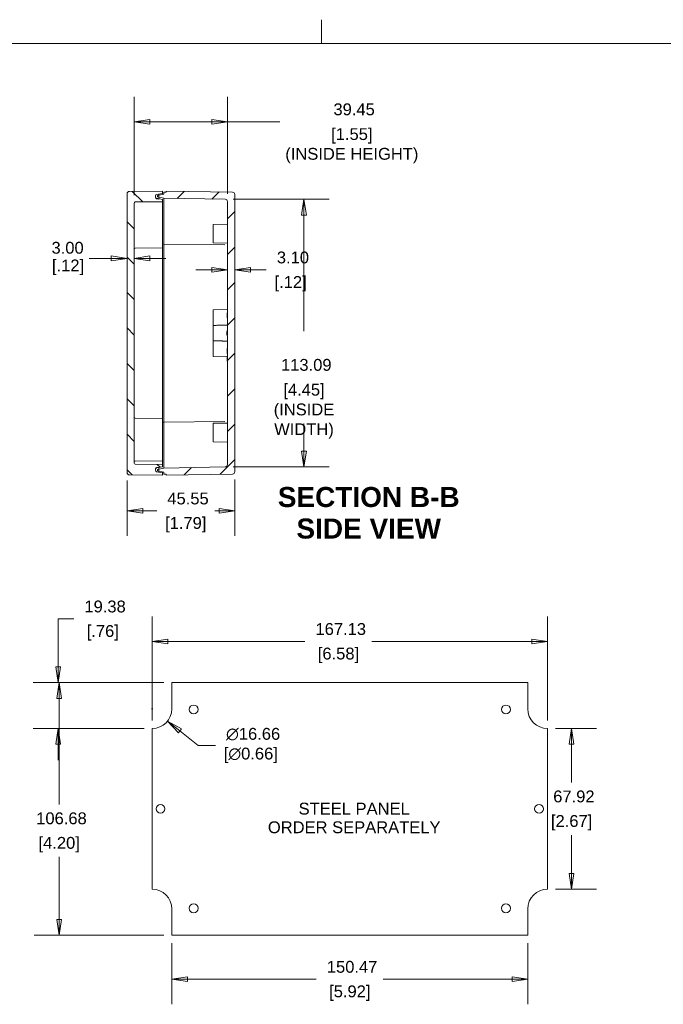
# Model space of a CAD drawing. Header units: millimetres. Extents: x 15 to 916, y 15 to 705.
# Tile 10 of 17: x 338 to 610, y 289 to 705. Entities that reach past the tile are written whole.
import ezdxf

# ---------------------------------------------------------------- set-up
doc = ezdxf.new("R2010")
doc.units = ezdxf.units.MM
doc.header["$LTSCALE"] = 3.333333
doc.layers.get('0').update_dxf_attribs({"lineweight": 25})
for name, color, linetype, lineweight in [('Dimension (ANSI)', 7, 'Continuous', 9), ('Hatch (ANSI)', 7, 'Continuous', 9), ('Sketch Geometry (ANSI)', 7, 'Continuous', 9), ('Symbol (ANSI)', 7, 'Continuous', 9), ('Visible (ANSI)', 7, 'Continuous', 9)]:
    doc.layers.add(name, color=color, linetype=linetype, lineweight=lineweight)
doc.styles.add('Label Text (ANSI)', font='arialbd.ttf')
doc.styles.add('Note Text (ANSI)', font='arial.ttf')
doc.dimstyles.new('Default - mm (ANSI)', dxfattribs={"dimscale": 3.333333, "dimtxt": 1.5, "dimasz": 2, "dimexe": 3.175, "dimexo": 1, "dimgap": 0.8, "dimtad": 0, "dimtih": 1, "dimtoh": 1, "dimrnd": 1e-08, "dimzin": 4, "dimdsep": 46, "dimtxsty": 'Note Text (ANSI)', "dimblk": 'Filled-1', "dimcen": 0.09, "dimdle": 10, "dimclrd": 256, "dimclre": 256, "dimclrt": 256, "dimadec": 1, "dimazin": 0, "dimtfac": 2.032, "dimtofl": 0, "dimtmove": 0, "dimatfit": 3, "dimfxl": 1, "dimtolj": 1, "dimtzin": 0, "dimlwd": -1, "dimlwe": -1, "dimarcsym": 0})

# ---------------------------------------------------------------- blocks, each defined once
blk = doc.blocks.new('Filled-1')
at = {"color": 0}
for p, q in [((0, 0), (-1, 0.15)), ((-1, 0.15), (-1, -0.15)), ((-1, 0), (0, 0)), ((-1, -0.15), (0, 0))]:
    blk.add_line(p, q, dxfattribs=at)
at = {"color": 0, "flags": 128}
blk.add_lwpolyline([(-1, -0.15), (0, 0), (-1, 0.15), (-1, -0.15)], dxfattribs=at)
at = {"color": 0}
blk.add_solid([(-1, -0.15), (0, 0), (-1, 0.15), (-1, -0.15)], dxfattribs=at)
blk = doc.blocks.new('*D8')
at = {"layer": 'Defpoints', "color": 0, "transparency": 16777216}
for p in [(561.2, 442), (394.06, 405.23), (561.2, 405.23)]:
    blk.add_point(p, dxfattribs=at)
at = {"layer": 'Dimension (ANSI)', "transparency": 16777216}
for p, q in [((394.06, 408.56), (394.06, 452.58)), ((561.2, 408.56), (561.2, 452.58)), ((400.73, 442), (458.68, 442)), ((554.53, 442), (487, 442))]:
    blk.add_line(p, q, dxfattribs=at)
at = {"layer": 'Dimension (ANSI)', "transparency": 16777216, "xscale": 6.666666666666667, "yscale": 6.666666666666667, "zscale": 6.666666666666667, "rotation": 180}
blk.add_blockref('Filled-1', (394.06, 442), dxfattribs=at)
at = {"layer": 'Dimension (ANSI)', "transparency": 16777216, "xscale": 6.666666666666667, "yscale": 6.666666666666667, "zscale": 6.666666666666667}
blk.add_blockref('Filled-1', (561.2, 442), dxfattribs=at)
at = {"layer": 'Dimension (ANSI)', "transparency": 16777216, "char_height": 5, "attachment_point": 5, "style": 'Note Text (ANSI)'}
for s, insert in [('\\A1; 167.13', (472.84, 447.22)), ('\\A1;[6.58]', (472.84, 436.13))]:
    blk.add_mtext(s, dxfattribs=dict(at, insert=insert))
blk = doc.blocks.new('*D9')
at = {"layer": 'Defpoints', "color": 0, "transparency": 16777216}
for p in [(354.33, 424.61), (402.4, 424.61), (394.06, 405.23)]:
    blk.add_point(p, dxfattribs=at)
at = {"layer": 'Dimension (ANSI)', "transparency": 16777216}
for p, q in [((354.33, 431.28), (354.33, 451.52)), ((354.33, 451.52), (361, 451.52)), ((399.06, 424.61), (343.75, 424.61)), ((390.73, 405.23), (343.75, 405.23)), ((354.33, 398.56), (354.33, 391.89))]:
    blk.add_line(p, q, dxfattribs=at)
at = {"layer": 'Dimension (ANSI)', "transparency": 16777216, "xscale": 6.666666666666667, "yscale": 6.666666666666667, "zscale": 6.666666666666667}
for p, rotation in [((354.33, 424.61), 270), ((354.33, 405.23), 90)]:
    blk.add_blockref('Filled-1', p, dxfattribs=dict(at, rotation=rotation))
at = {"layer": 'Dimension (ANSI)', "transparency": 16777216, "char_height": 5, "attachment_point": 5, "style": 'Note Text (ANSI)'}
for s, insert in [('\\A1; 19.38', (373.22, 456.74)), ('\\A1;[.76]', (373.22, 445.65))]:
    blk.add_mtext(s, dxfattribs=dict(at, insert=insert))
blk = doc.blocks.new('*D10')
at = {"layer": 'Defpoints', "color": 0, "transparency": 16777216}
for p in [(402.4, 424.61), (354.79, 317.93), (402.4, 317.93)]:
    blk.add_point(p, dxfattribs=at)
at = {"layer": 'Dimension (ANSI)', "transparency": 16777216}
for p, q in [((399.06, 424.61), (344.21, 424.61)), ((354.79, 417.94), (354.79, 373.12)), ((354.79, 324.6), (354.79, 350.94)), ((399.06, 317.93), (344.21, 317.93))]:
    blk.add_line(p, q, dxfattribs=at)
at = {"layer": 'Dimension (ANSI)', "transparency": 16777216, "xscale": 6.666666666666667, "yscale": 6.666666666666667, "zscale": 6.666666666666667}
for p, rotation in [((354.79, 424.61), 90), ((354.79, 317.93), 270)]:
    blk.add_blockref('Filled-1', p, dxfattribs=dict(at, rotation=rotation))
at = {"layer": 'Dimension (ANSI)', "transparency": 16777216, "char_height": 5, "attachment_point": 5, "style": 'Note Text (ANSI)'}
for s, insert in [('\\A1; 106.68', (354.79, 367.25)), ('\\A1;[4.20]', (354.79, 356.16))]:
    blk.add_mtext(s, dxfattribs=dict(at, insert=insert))
blk = doc.blocks.new('*D11')
at = {"layer": 'Defpoints', "color": 0, "transparency": 16777216}
for p in [(402.4, 317.93), (552.87, 317.93), (552.87, 299.29)]:
    blk.add_point(p, dxfattribs=at)
at = {"layer": 'Dimension (ANSI)', "transparency": 16777216}
for p, q in [((402.4, 314.6), (402.4, 288.7)), ((552.87, 314.6), (552.87, 288.7)), ((409.06, 299.29), (463.47, 299.29)), ((546.2, 299.29), (491.79, 299.29))]:
    blk.add_line(p, q, dxfattribs=at)
at = {"layer": 'Dimension (ANSI)', "transparency": 16777216, "xscale": 6.666666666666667, "yscale": 6.666666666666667, "zscale": 6.666666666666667, "rotation": 180}
blk.add_blockref('Filled-1', (402.4, 299.29), dxfattribs=at)
at = {"layer": 'Dimension (ANSI)', "transparency": 16777216, "xscale": 6.666666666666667, "yscale": 6.666666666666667, "zscale": 6.666666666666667}
blk.add_blockref('Filled-1', (552.87, 299.29), dxfattribs=at)
at = {"layer": 'Dimension (ANSI)', "transparency": 16777216, "char_height": 5, "attachment_point": 5, "style": 'Note Text (ANSI)'}
for s, insert in [('\\A1; 150.47', (477.63, 304.51)), ('\\A1;[5.92]', (477.63, 293.42))]:
    blk.add_mtext(s, dxfattribs=dict(at, insert=insert))
blk = doc.blocks.new('*D12')
at = {"layer": 'Defpoints', "color": 0, "transparency": 16777216}
for p in [(561.2, 405.23), (561.2, 337.31), (571.39, 337.31)]:
    blk.add_point(p, dxfattribs=at)
at = {"layer": 'Dimension (ANSI)', "transparency": 16777216}
for p, q in [((564.53, 405.23), (581.98, 405.23)), ((571.39, 398.56), (571.39, 382.36)), ((571.39, 343.98), (571.39, 360.18)), ((564.53, 337.31), (581.98, 337.31))]:
    blk.add_line(p, q, dxfattribs=at)
at = {"layer": 'Dimension (ANSI)', "transparency": 16777216, "xscale": 6.666666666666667, "yscale": 6.666666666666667, "zscale": 6.666666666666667}
for p, rotation in [((571.39, 405.23), 90), ((571.39, 337.31), 270)]:
    blk.add_blockref('Filled-1', p, dxfattribs=dict(at, rotation=rotation))
at = {"layer": 'Dimension (ANSI)', "transparency": 16777216, "char_height": 5, "attachment_point": 5, "style": 'Note Text (ANSI)'}
for s, insert in [('\\A1; 67.92', (571.39, 376.49)), ('\\A1;[2.67]', (571.39, 365.4))]:
    blk.add_mtext(s, dxfattribs=dict(at, insert=insert))
blk = doc.blocks.new('*D13')
at = {"layer": 'Defpoints', "color": 0, "transparency": 16777216}
for p in [(387.54, 418.74), (400.59, 408.38)]:
    blk.add_point(p, dxfattribs=at)
at = {"layer": 'Dimension (ANSI)', "transparency": 16777216}
for p, q in [((393.76, 413.56), (394.36, 413.56)), ((394.06, 413.26), (394.06, 413.86)), ((413.58, 398.05), (405.81, 404.23)), ((420.86, 398.05), (413.58, 398.05))]:
    blk.add_line(p, q, dxfattribs=at)
at = {"layer": 'Dimension (ANSI)', "transparency": 16777216, "xscale": 6.666666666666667, "yscale": 6.666666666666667, "zscale": 6.666666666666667, "rotation": 141.5327531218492}
blk.add_blockref('Filled-1', (400.59, 408.38), dxfattribs=at)
at = {"layer": 'Dimension (ANSI)', "transparency": 16777216, "insert": (435.79, 398.05), "char_height": 5, "attachment_point": 5, "style": 'Note Text (ANSI)'}
blk.add_mtext('\\A1; ∅16.66\\P[∅0.66]', dxfattribs=at)
blk = doc.blocks.new('*D18')
at = {"layer": 'Defpoints', "color": 0, "transparency": 16777216}
for p in [(425.92, 661.54), (386.47, 627.15), (425.92, 627.8)]:
    blk.add_point(p, dxfattribs=at)
at = {"layer": 'Dimension (ANSI)', "transparency": 16777216}
for p, q in [((386.47, 630.48), (386.47, 672.12)), ((425.92, 631.13), (425.92, 672.12)), ((393.14, 661.54), (419.25, 661.54)), ((425.92, 661.54), (448.03, 661.54))]:
    blk.add_line(p, q, dxfattribs=at)
at = {"layer": 'Dimension (ANSI)', "transparency": 16777216, "xscale": 6.666666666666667, "yscale": 6.666666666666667, "zscale": 6.666666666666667, "rotation": 180}
blk.add_blockref('Filled-1', (386.47, 661.54), dxfattribs=at)
at = {"layer": 'Dimension (ANSI)', "transparency": 16777216, "xscale": 6.666666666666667, "yscale": 6.666666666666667, "zscale": 6.666666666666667}
blk.add_blockref('Filled-1', (425.92, 661.54), dxfattribs=at)
at = {"layer": 'Dimension (ANSI)', "transparency": 16777216, "char_height": 5, "attachment_point": 5, "style": 'Note Text (ANSI)'}
for s, insert in [('\\A1; 39.45', (478.49, 666.76)), ('\\A1;[1.55]{\\P(INSIDE HEIGHT) }', (478.49, 651.42))]:
    blk.add_mtext(s, dxfattribs=dict(at, insert=insert))
blk = doc.blocks.new('*D34')
at = {"layer": 'Defpoints', "color": 0, "transparency": 16777216}
for p in [(383.47, 513.37), (429.02, 513.71), (429.02, 497.16)]:
    blk.add_point(p, dxfattribs=at)
at = {"layer": 'Dimension (ANSI)', "transparency": 16777216}
for p, q in [((383.47, 510.04), (383.47, 486.58)), ((429.02, 510.37), (429.02, 486.58)), ((390.14, 497.16), (396.05, 497.16)), ((422.35, 497.16), (420.52, 497.16))]:
    blk.add_line(p, q, dxfattribs=at)
at = {"layer": 'Dimension (ANSI)', "transparency": 16777216, "xscale": 6.666666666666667, "yscale": 6.666666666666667, "zscale": 6.666666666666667, "rotation": 180}
blk.add_blockref('Filled-1', (383.47, 497.16), dxfattribs=at)
at = {"layer": 'Dimension (ANSI)', "transparency": 16777216, "xscale": 6.666666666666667, "yscale": 6.666666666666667, "zscale": 6.666666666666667}
blk.add_blockref('Filled-1', (429.02, 497.16), dxfattribs=at)
at = {"layer": 'Dimension (ANSI)', "transparency": 16777216, "char_height": 5, "attachment_point": 5, "style": 'Note Text (ANSI)'}
for s, insert in [('\\A1; 45.55', (408.28, 502.37)), ('\\A1;[1.79]', (408.28, 491.29))]:
    blk.add_mtext(s, dxfattribs=dict(at, insert=insert))
blk = doc.blocks.new('*D37')
at = {"layer": 'Defpoints', "color": 0, "transparency": 16777216}
for p in [(424.94, 628.8), (424.94, 515.7), (458.27, 515.7)]:
    blk.add_point(p, dxfattribs=at)
at = {"layer": 'Dimension (ANSI)', "transparency": 16777216}
for p, q in [((428.27, 628.8), (468.85, 628.8)), ((458.27, 622.13), (458.27, 573.13)), ((458.27, 522.37), (458.27, 534.04)), ((428.27, 515.7), (468.85, 515.7))]:
    blk.add_line(p, q, dxfattribs=at)
at = {"layer": 'Dimension (ANSI)', "transparency": 16777216, "xscale": 6.666666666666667, "yscale": 6.666666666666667, "zscale": 6.666666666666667}
for p, rotation in [((458.27, 628.8), 90), ((458.27, 515.7), 270)]:
    blk.add_blockref('Filled-1', p, dxfattribs=dict(at, rotation=rotation))
at = {"layer": 'Dimension (ANSI)', "transparency": 16777216, "char_height": 5, "attachment_point": 5, "style": 'Note Text (ANSI)'}
for s, insert in [('\\A1; 113.09', (458.27, 558.81)), ('\\A1;[4.45]{\\P(INSIDE\\PWIDTH)}', (458.27, 539.26))]:
    blk.add_mtext(s, dxfattribs=dict(at, insert=insert))
blk = doc.blocks.new('*D41')
at = {"layer": 'Defpoints', "color": 0, "transparency": 16777216}
for p in [(429.02, 630.79), (429.02, 598.97), (425.92, 573.25)]:
    blk.add_point(p, dxfattribs=at)
at = {"layer": 'Dimension (ANSI)', "transparency": 16777216}
for p, q in [((419.25, 598.97), (412.59, 598.97)), ((435.69, 598.97), (442.35, 598.97))]:
    blk.add_line(p, q, dxfattribs=at)
at = {"layer": 'Dimension (ANSI)', "transparency": 16777216, "xscale": 6.666666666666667, "yscale": 6.666666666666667, "zscale": 6.666666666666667}
blk.add_blockref('Filled-1', (425.92, 598.97), dxfattribs=at)
at = {"layer": 'Dimension (ANSI)', "transparency": 16777216, "xscale": 6.666666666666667, "yscale": 6.666666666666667, "zscale": 6.666666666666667, "rotation": 180}
blk.add_blockref('Filled-1', (429.02, 598.97), dxfattribs=at)
at = {"layer": 'Dimension (ANSI)', "transparency": 16777216, "char_height": 5, "attachment_point": 5, "style": 'Note Text (ANSI)'}
for s, insert in [('\\A1; 3.10', (452.62, 604.19)), ('\\A1;[.12]', (452.62, 593.1))]:
    blk.add_mtext(s, dxfattribs=dict(at, insert=insert))
blk = doc.blocks.new('Borders Hammond border')
at = {"layer": 'Sketch Geometry (ANSI)'}
for p, q in [((139.7, 208.4), (139.7, 211.4)), ((271.9, 208.4), (7.5, 208.4))]:
    blk.add_line(p, q, dxfattribs=at)

msp = doc.modelspace()

# ---------------------------------------------------------------- hatches: boundary and pattern name
at = {"layer": 'Hatch (ANSI)'}
h = msp.add_hatch(dxfattribs=at)
h.set_pattern_fill('ANSI31', color=256, scale=84.666667, style=0)
h.set_pattern_definition([(45, (0, 0), (-7.48355, 7.48355), [])])
edge = h.paths.add_edge_path()
edge.add_line((398.9691, 515.251), (396.9691, 514.8259))
edge.add_line((396.9691, 514.8259), (396.3691, 514.6984))
edge.add_line((396.3691, 514.6984), (396.3691, 514.1037))
edge.add_line((396.3691, 514.1037), (396.9691, 513.9761))
edge.add_line((396.9691, 513.9761), (398.9691, 513.551))
edge.add_line((398.9691, 513.551), (398.9691, 512.701))
edge.add_line((398.9691, 512.701), (399.9691, 512.6835))
edge.add_line((399.9691, 512.6835), (399.9691, 512.2185))
edge.add_line((399.9691, 512.2185), (428.0365, 512.7084))
edge.add_ellipse((428.0191, 513.7082), major_axis=(0.9998, 0.0175), ratio=1, start_angle=270, end_angle=359)
edge.add_line((429.0191, 513.7082), (429.0191, 630.7938))
edge.add_ellipse((428.0191, 630.7938), major_axis=(0, 1), ratio=1, start_angle=270, end_angle=359)
edge.add_line((428.0365, 631.7936), (399.9691, 632.2835))
edge.add_line((399.9691, 632.2835), (399.9691, 631.8185))
edge.add_line((399.9691, 631.8185), (398.9691, 631.801))
edge.add_line((398.9691, 631.801), (398.9691, 630.951))
edge.add_line((398.9691, 630.951), (396.9691, 630.5259))
edge.add_line((396.9691, 630.5259), (396.3691, 630.3984))
edge.add_line((396.3691, 630.3984), (396.3691, 629.8037))
edge.add_line((396.3691, 629.8037), (396.9691, 629.6761))
edge.add_line((396.9691, 629.6761), (398.9691, 629.251))
edge.add_line((398.9691, 629.251), (424.9365, 628.7977))
edge.add_ellipse((424.9191, 627.7979), major_axis=(0.9998, -0.0175), ratio=1, start_angle=1, end_angle=90, ccw=False)
edge.add_line((425.9191, 627.7979), (425.9191, 573.251))
edge.add_line((425.9191, 573.251), (425.7691, 573.251))
edge.add_line((425.7691, 573.251), (425.7691, 573.0234))
edge.add_line((425.7691, 573.0234), (425.9191, 573.0234))
edge.add_line((425.9191, 573.0234), (425.9191, 572.285))
edge.add_line((425.9191, 572.285), (425.7691, 572.285))
edge.add_line((425.7691, 572.285), (425.7691, 572.063))
edge.add_line((425.7691, 572.063), (425.9191, 572.063))
edge.add_line((425.9191, 572.063), (425.9191, 571.478))
edge.add_line((425.9191, 571.478), (425.7691, 571.478))
edge.add_line((425.7691, 571.478), (425.7691, 571.251))
edge.add_line((425.7691, 571.251), (425.9191, 571.251))
edge.add_line((425.9191, 571.251), (425.9191, 516.7041))
edge.add_ellipse((424.9191, 516.7041), major_axis=(0, -1), ratio=1, start_angle=1, end_angle=90, ccw=False)
edge.add_line((424.9365, 515.7043), (398.9691, 515.251))
h = msp.add_hatch(dxfattribs=at)
h.set_pattern_fill('ANSI31', color=256, scale=84.666667, angle=90.00021, style=0)
h.set_pattern_definition([(135.0002, (0, 0), (-7.48352, -7.48357), [])])
edge = h.paths.add_edge_path()
edge.add_ellipse((395.9691, 514.1995), major_axis=(-0.4924, 0.0868), ratio=1, start_angle=10, end_angle=90)
edge.add_line((395.8822, 513.7071), (396.9691, 513.5155))
edge.add_line((396.9691, 513.5155), (398.4691, 513.251))
edge.add_line((398.4691, 513.251), (398.4691, 512.251))
edge.add_line((398.4691, 512.251), (384.4603, 512.3733))
edge.add_ellipse((384.4691, 513.3732), major_axis=(0, -1), ratio=1, start_angle=270, end_angle=359.5, ccw=False)
edge.add_line((383.4691, 513.3732), (383.4691, 631.1288))
edge.add_ellipse((384.4691, 631.1288), major_axis=(-1, -0.0087), ratio=1, start_angle=270, end_angle=359.5, ccw=False)
edge.add_line((384.4603, 632.1288), (398.4691, 632.251))
edge.add_line((398.4691, 632.251), (398.4691, 631.251))
edge.add_line((398.4691, 631.251), (396.9691, 630.9865))
edge.add_line((396.9691, 630.9865), (395.8822, 630.7949))
edge.add_ellipse((395.9691, 630.3025), major_axis=(0, 0.5), ratio=1, start_angle=10, end_angle=90)
edge.add_line((395.4691, 630.3025), (395.4691, 629.6995))
edge.add_ellipse((395.9691, 629.6995), major_axis=(-0.4924, 0.0868), ratio=1, start_angle=10, end_angle=90)
edge.add_line((395.8822, 629.2071), (396.9691, 629.0155))
edge.add_line((396.9691, 629.0155), (398.4691, 628.751))
edge.add_line((398.4691, 628.751), (398.4691, 627.751))
edge.add_line((398.4691, 627.751), (386.9647, 627.6506))
edge.add_ellipse((386.9691, 627.1506), major_axis=(0, 0.5), ratio=1, start_angle=0.5, end_angle=90)
edge.add_line((386.4691, 627.1506), (386.4691, 517.3514))
edge.add_ellipse((386.9691, 517.3514), major_axis=(-0.5, 0.0044), ratio=1, start_angle=0.5, end_angle=90)
edge.add_line((386.9647, 516.8514), (398.4691, 516.751))
edge.add_line((398.4691, 516.751), (398.4691, 515.751))
edge.add_line((398.4691, 515.751), (396.9691, 515.4865))
edge.add_line((396.9691, 515.4865), (395.8822, 515.2949))
edge.add_ellipse((395.9691, 514.8025), major_axis=(0, 0.5), ratio=1, start_angle=10, end_angle=90)
edge.add_line((395.4691, 514.8025), (395.4691, 514.1995))
h = msp.add_hatch(dxfattribs=at)
h.set_pattern_fill('ANSI31', color=256, scale=84.666667, angle=14.999978, style=0)
h.set_pattern_definition([(60, (0, 0), (-9.16543, 5.29167), [])])
edge = h.paths.add_edge_path()
edge.add_ellipse((395.9691, 629.5217), major_axis=(0, -0.5), ratio=1, start_angle=270, end_angle=350)
edge.add_line((395.8822, 629.0293), (396.9691, 628.8377))
edge.add_line((396.9691, 628.8377), (396.9691, 629.0155))
edge.add_line((396.9691, 629.0155), (396.9691, 629.6761))
edge.add_line((396.9691, 629.6761), (396.9691, 630.5259))
edge.add_line((396.9691, 630.5259), (396.9691, 630.9865))
edge.add_line((396.9691, 630.9865), (395.8822, 630.7949))
edge.add_ellipse((395.9691, 630.3025), major_axis=(-0.4924, -0.0868), ratio=1, start_angle=270, end_angle=350)
edge.add_line((395.4691, 630.3025), (395.4691, 629.6995))
edge.add_line((395.4691, 629.6995), (395.4691, 629.5217))
edge = h.paths.add_edge_path()
edge.add_ellipse((395.9691, 514.9803), major_axis=(-0.4924, -0.0868), ratio=1, start_angle=270, end_angle=350)
edge.add_line((395.4691, 514.9803), (395.4691, 514.8025))
edge.add_line((395.4691, 514.8025), (395.4691, 514.1995))
edge.add_ellipse((395.9691, 514.1995), major_axis=(0, -0.5), ratio=1, start_angle=270, end_angle=350)
edge.add_line((395.8822, 513.7071), (396.9691, 513.5155))
edge.add_line((396.9691, 513.5155), (396.9691, 513.9761))
edge.add_line((396.9691, 513.9761), (396.9691, 514.8259))
edge.add_line((396.9691, 514.8259), (396.9691, 515.4865))
edge.add_line((396.9691, 515.4865), (396.9691, 515.6643))
edge.add_line((396.9691, 515.6643), (395.8822, 515.4727))

# ---------------------------------------------------------------- linework, layer by layer
at = {"layer": 'Dimension (ANSI)'}
for p, q in [((367.4967, 603.8405), (370.1357, 603.8405)), ((376.8024, 603.8405), (370.1357, 603.8405)), ((383.4691, 603.8405), (376.8024, 604.8405)), ((376.8024, 604.8405), (376.8024, 602.8405)), ((376.8024, 603.8405), (383.4691, 603.8405)), ((376.8024, 602.8405), (383.4691, 603.8405)), ((393.1357, 604.8405), (386.4691, 603.8405)), ((393.1357, 603.8405), (386.4691, 603.8405)), ((386.4691, 603.8405), (393.1357, 602.8405)), ((393.1357, 602.8405), (393.1357, 604.8405)), ((393.1357, 603.8405), (399.8024, 603.8405))]:
    msp.add_line(p, q, dxfattribs=at)
at = {"layer": 'Dimension (ANSI)', "flags": 128}
for points in [[(376.8024, 602.8406), (383.469, 603.8405), (376.8024, 604.8405), (376.8024, 602.8406)], [(393.1357, 604.8405), (386.469, 603.8405), (393.1357, 602.8406), (393.1357, 604.8405)]]:
    msp.add_lwpolyline(points, dxfattribs=at)
at = {"layer": 'Dimension (ANSI)'}
for points in [[(376.8024, 602.8406), (383.469, 603.8405), (376.8024, 604.8405), (376.8024, 602.8406)], [(393.1357, 604.8405), (386.469, 603.8405), (393.1357, 602.8406), (393.1357, 604.8405)]]:
    msp.add_solid(points, dxfattribs=at)
at = {"layer": 'Visible (ANSI)'}
for p, q in [((428.0365, 631.7936), (399.9691, 632.2835)), ((399.9691, 632.2835), (399.9691, 631.8185)), ((383.4691, 631.1288), (383.4691, 513.3732)), ((398.4691, 632.251), (384.4603, 632.1288)), ((395.4691, 629.6995), (395.4691, 630.3025)), ((395.4691, 630.3025), (395.4691, 629.5217)), ((395.8822, 630.7949), (398.4691, 631.251)), ((396.9691, 630.9865), (395.8822, 630.7949)), ((398.4691, 628.751), (395.8822, 629.2071)), ((395.8822, 629.0293), (396.9691, 628.8377)), ((398.9691, 630.951), (396.3691, 630.3984)), ((396.3691, 630.3984), (396.3691, 629.8037)), ((396.3691, 629.8037), (398.9691, 629.251)), ((396.9691, 628.8377), (396.9691, 630.9865)), ((398.4691, 631.251), (398.4691, 632.251)), ((398.4691, 631.251), (398.4691, 630.8447)), ((398.4691, 627.751), (398.4691, 628.751)), ((399.9691, 631.8185), (398.9691, 631.801)), ((398.9691, 631.801), (398.9691, 630.951)), ((398.9691, 629.251), (424.9365, 628.7977)), ((398.9691, 629.251), (398.9691, 626.2511)), ((429.0191, 513.7082), (429.0191, 630.7938)), ((386.4691, 517.3514), (386.4691, 627.1506)), ((386.9647, 627.6506), (398.4691, 627.751)), ((398.4691, 627.751), (398.4691, 626.251)), ((398.4691, 626.251), (398.4691, 615.751)), ((398.9691, 615.801), (398.9691, 626.2511)), ((425.9191, 627.7979), (425.9191, 573.251)), ((398.4691, 608.251), (398.4691, 615.751)), ((398.9691, 615.801), (398.9691, 609.801)), ((419.9191, 618.146), (425.9191, 618.2507)), ((419.9191, 610.356), (419.9191, 618.146)), ((398.4691, 608.251), (386.9647, 608.1506)), ((398.9691, 609.801), (398.4691, 609.9073)), ((398.4691, 608.251), (398.4691, 606.751)), ((398.9691, 609.801), (398.9691, 606.8013)), ((398.9691, 609.801), (424.7495, 609.576)), ((419.9191, 610.356), (425.9191, 610.2513)), ((398.4691, 606.751), (398.4691, 537.751)), ((398.9691, 537.7007), (398.9691, 606.8013)), ((419.9191, 582.1463), (425.9191, 582.251)), ((419.9191, 581.251), (419.9191, 582.1463)), ((419.9191, 581.251), (419.9191, 575.5261)), ((425.7691, 580.7867), (425.7691, 580.8223)), ((425.9191, 580.8223), (425.7691, 580.8223)), ((425.7691, 578.7867), (425.7691, 580.7867)), ((425.9191, 580.7867), (425.7691, 580.7867)), ((425.9191, 578.7867), (425.7691, 578.7867)), ((425.7691, 578.751), (425.7691, 578.7867)), ((425.9191, 578.751), (425.7691, 578.751)), ((419.9191, 568.9759), (419.9191, 575.5261)), ((425.7691, 572.8892), (425.7191, 572.8892)), ((425.7191, 572.1392), (425.7191, 572.8892)), ((425.7691, 572.1392), (425.7191, 572.1392)), ((425.7191, 571.3892), (425.7191, 572.1392)), ((425.7691, 571.3892), (425.7191, 571.3892)), ((425.7691, 573.2867), (425.7691, 573.2931)), ((425.9191, 573.2931), (425.7691, 573.2931)), ((425.7691, 573.2511), (425.7691, 573.2867)), ((425.9191, 573.2867), (425.7691, 573.2867)), ((425.9191, 573.251), (425.7691, 573.251)), ((425.7691, 573.251), (425.7691, 573.0234)), ((425.7691, 573.0234), (425.9191, 573.0234)), ((425.7691, 572.9398), (425.7691, 573.0234)), ((425.7691, 572.6481), (425.7691, 572.9398)), ((425.9191, 572.9398), (425.7691, 572.9398)), ((425.7691, 572.3369), (425.7691, 572.6481)), ((425.7691, 572.285), (425.7691, 572.3369)), ((425.9191, 572.285), (425.7691, 572.285)), ((425.7691, 572.285), (425.7691, 572.063)), ((425.7691, 572.063), (425.9191, 572.063)), ((425.7691, 571.9965), (425.7691, 572.063)), ((425.7691, 571.7388), (425.7691, 571.9965)), ((425.7691, 571.5298), (425.7691, 571.7388)), ((425.9191, 571.5298), (425.7691, 571.5298)), ((425.7691, 571.478), (425.7691, 571.5298)), ((425.9191, 571.478), (425.7691, 571.478)), ((425.7691, 571.478), (425.7691, 571.251)), ((425.7691, 571.251), (425.9191, 571.251)), ((425.7691, 571.2153), (425.7691, 571.251)), ((425.9191, 571.2153), (425.7691, 571.2153)), ((425.7691, 571.2089), (425.7691, 571.2153)), ((425.9191, 571.2089), (425.7691, 571.2089)), ((425.9191, 573.0234), (425.9191, 572.285)), ((425.9191, 572.063), (425.9191, 571.478)), ((425.9191, 571.251), (425.9191, 516.7041)), ((419.9191, 568.9759), (419.9191, 563.251)), ((425.7691, 565.7089), (425.7691, 565.751)), ((425.9191, 565.751), (425.7691, 565.751)), ((425.7691, 565.5047), (425.7691, 565.7089)), ((425.9191, 565.7089), (425.7691, 565.7089)), ((419.9191, 562.3557), (419.9191, 563.251)), ((419.9191, 562.3557), (425.7691, 562.2536)), ((425.7691, 564.1643), (425.7691, 565.5047)), ((425.9191, 565.5047), (425.7691, 565.5047)), ((425.7691, 563.9811), (425.7691, 564.1643)), ((425.9191, 564.1643), (425.7691, 564.1643)), ((425.7691, 563.7024), (425.7691, 563.9811)), ((425.9191, 563.9811), (425.7691, 563.9811)), ((425.9191, 563.7024), (425.7691, 563.7024)), ((425.7691, 562.4159), (425.7691, 562.4581)), ((425.9191, 562.4581), (425.7691, 562.4581)), ((425.7691, 560.4159), (425.7691, 562.4159)), ((425.9191, 562.4159), (425.7691, 562.4159)), ((425.7691, 560.3738), (425.7691, 560.4159)), ((425.9191, 560.4159), (425.7691, 560.4159)), ((425.9191, 560.3738), (425.7691, 560.3738)), ((398.4691, 537.751), (398.4691, 536.251)), ((398.9691, 537.7007), (398.9691, 534.701)), ((398.4691, 536.251), (386.9647, 536.3514)), ((398.4691, 528.751), (398.4691, 536.251)), ((398.9691, 534.701), (398.4691, 534.5947)), ((398.9691, 534.701), (424.7495, 534.926)), ((398.9691, 534.701), (398.9691, 528.701)), ((419.9191, 534.146), (425.9191, 534.2507)), ((419.9191, 526.356), (419.9191, 534.146)), ((398.4691, 528.751), (398.4691, 518.251)), ((398.9691, 518.2509), (398.9691, 528.701)), ((419.9191, 526.356), (425.9191, 526.2513)), ((386.9734, 518.1507), (386.4691, 518.1463)), ((398.4691, 516.751), (386.9647, 516.8514)), ((398.4691, 518.251), (386.9734, 518.1507)), ((398.4691, 518.251), (398.4691, 516.751)), ((398.4691, 515.751), (398.4691, 516.751)), ((398.9691, 518.2509), (398.9691, 515.251)), ((384.4603, 512.3733), (398.4691, 512.251)), ((395.4691, 514.9803), (395.4691, 514.1995)), ((395.4691, 514.1995), (395.4691, 514.8025)), ((395.8822, 515.2949), (398.4691, 515.751)), ((396.9691, 515.6643), (395.8822, 515.4727)), ((398.4691, 513.251), (395.8822, 513.7071)), ((395.8822, 513.7071), (396.9691, 513.5155)), ((398.9691, 515.251), (396.3691, 514.6984)), ((396.3691, 514.6984), (396.3691, 514.1037)), ((396.3691, 514.1037), (398.9691, 513.551)), ((396.9691, 513.5155), (396.9691, 515.6643)), ((398.4691, 513.6573), (398.4691, 513.251)), ((398.4691, 512.251), (398.4691, 513.251)), ((424.9365, 515.7043), (398.9691, 515.251)), ((398.9691, 513.551), (398.9691, 512.701)), ((398.9691, 512.701), (399.9691, 512.6835)), ((399.9691, 512.2185), (428.0365, 512.7084)), ((399.9691, 512.6835), (399.9691, 512.2185)), ((402.3958, 424.6084), (552.8654, 424.6084)), ((402.3958, 413.5594), (402.3958, 424.6084)), ((552.8654, 424.6084), (552.8654, 413.5594)), ((394.0646, 337.3086), (394.0646, 405.2282)), ((561.1966, 405.2282), (561.1966, 337.3086)), ((402.3958, 317.9284), (402.3958, 328.9774)), ((552.8654, 328.9774), (552.8654, 317.9284)), ((552.8654, 317.9284), (402.3958, 317.9284))]:
    msp.add_line(p, q, dxfattribs=at)
for centre in [(411.6306, 413.2684), (543.6306, 413.2684), (397.6306, 371.2684), (557.6306, 371.2684), (411.6306, 329.2684), (543.6306, 329.2684)]:
    msp.add_circle(centre, 1.8669, dxfattribs=at)
for centre, radius, start, end in [((384.4691, 631.1288), 1, 90.5, 180), ((395.9691, 630.3025), 0.5, 100, 180), ((395.9691, 630.3025), 0.5, 100, 180), ((395.9691, 629.6995), 0.5, 180, 260), ((395.9691, 629.5217), 0.5, 180, 260), ((424.9191, 627.7979), 1, 0, 89), ((428.0191, 630.7938), 1, 0, 89), ((386.9691, 627.1506), 0.5, 90.5, 180), ((386.9691, 607.6506), 0.5, 90.5, 180), ((386.9691, 536.8514), 0.5, 180, 269.5), ((386.9691, 517.3514), 0.5, 180, 269.5), ((424.9191, 516.7041), 1, 271, 0), ((384.4691, 513.3732), 1, 180, 269.5), ((395.9691, 514.9803), 0.5, 100, 180), ((395.9691, 514.8025), 0.5, 100, 180), ((395.9691, 514.1995), 0.5, 180, 260), ((395.9691, 514.1995), 0.5, 180, 260), ((428.0191, 513.7082), 1, 271, 0), ((394.0646, 413.5594), 8.3312, 270, 0), ((561.1966, 413.5594), 8.3312, 180, 270), ((394.0646, 328.9774), 8.3312, 0, 90), ((561.1966, 328.9774), 8.3312, 90, 180)]:
    msp.add_arc(centre, radius, start, end, dxfattribs=at)
for points in [[(419.9191, 575.5261), (422.8833, 575.5656), (425.9191, 575.6051)], [(425.9191, 568.8969), (422.8833, 568.9364), (419.9191, 568.9759)]]:
    msp.add_open_spline(points, degree=2, dxfattribs=at)

# ---------------------------------------------------------------- block references
at = {"xscale": 3.333333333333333, "yscale": 3.333333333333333, "zscale": 3.333333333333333}
msp.add_blockref('Borders Hammond border', (0, 0), dxfattribs=at)

# ---------------------------------------------------------------- texts
at = {"layer": 'Dimension (ANSI)', "char_height": 5, "attachment_point": 7, "style": 'Note Text (ANSI)'}
for s, insert in [('3.00', (351.5481, 605.7422)), ('[.12]', (351.738, 596.836))]:
    msp.add_mtext(s, dxfattribs=dict(at, insert=insert))
at = {"layer": 'Symbol (ANSI)', "attachment_point": 7, "style": 'Label Text (ANSI)'}
for s, insert, char_height in [('SECTION B-B', (447.1932, 498.6672), 8.466667), ('SIDE VIEW', (455.0758, 485.3432), 8.46667)]:
    msp.add_mtext(s, dxfattribs=dict(at, insert=insert, char_height=char_height))
at = {"layer": 'Symbol (ANSI)', "insert": (479.4819, 367.3943), "char_height": 5, "width": 72.995432, "attachment_point": 5, "line_spacing_factor": 0.944221, "style": 'Note Text (ANSI)'}
msp.add_mtext('\\fArial|b0|i0;STEEL PANEL\\PORDER SEPARATELY', dxfattribs=at)

# ---------------------------------------------------------------- dimensions: what is measured, and where the dimension line sits
at = {"layer": 'Dimension (ANSI)'}
for base, p1, p2, angle, text, override, picture, middle in [((425.9191, 661.541), (386.4691, 627.1506), (425.9191, 627.7979), 180, ' <>\\X[1.55]{\\P(INSIDE HEIGHT) }', {"dimgap": 0.8, "dimtih": 0, "dimtoh": 0, "dimdec": 2, "dimpost": '\\X', "dimtol": 0, "dimlim": 0, "dimtp": 0, "dimtm": 0, "dimtdec": 2, "dimatfit": 2}, '*D18', (478.4937, 661.541)), ((429.0191, 598.9709), (425.9191, 573.251), (429.0191, 630.7938), 180, ' <>\\X[.12]', {"dimgap": 0.8, "dimtih": 0, "dimtoh": 0, "dimdec": 2, "dimpost": '\\X', "dimse1": 1, "dimse2": 1, "dimtol": 0, "dimlim": 0, "dimtp": 0, "dimtm": 0, "dimtdec": 2, "dimatfit": 1}, '*D41', (452.6197, 598.9709)), ((458.2698, 515.7043), (424.9365, 628.7977), (424.9365, 515.7043), 90, ' <>\\X[4.45]{\\P(INSIDE\\PWIDTH)}', {"dimgap": 0.8, "dimdec": 2, "dimpost": '\\X', "dimtol": 0, "dimlim": 0, "dimtp": 0, "dimtm": 0, "dimtdec": 2, "dimatfit": 1}, '*D37', (458.2698, 553.5852)), ((429.0191, 497.1625), (383.4691, 513.3732), (429.0191, 513.7082), 180, ' <>\\X[1.79]', {"dimgap": 0.8, "dimtih": 0, "dimtoh": 0, "dimdec": 2, "dimpost": '\\X', "dimtol": 0, "dimlim": 0, "dimtp": 0, "dimtm": 0, "dimtdec": 2, "dimatfit": 1}, '*D34', (408.2824, 497.1625)), ((354.3342, 424.6084), (394.0646, 405.2282), (402.3958, 424.6084), 90, ' <>\\X[.76]', {"dimgap": 0.8, "dimdec": 2, "dimpost": '\\X', "dimtol": 0, "dimlim": 0, "dimtp": 0, "dimtm": 0, "dimtdec": 2, "dimatfit": 1}, '*D9', (373.2241, 451.5205)), ((561.1966, 441.9994), (394.0646, 405.2282), (561.1966, 405.2282), 180, ' <>\\X[6.58]', {"dimgap": 0.8, "dimtih": 0, "dimtoh": 0, "dimdec": 2, "dimpost": '\\X', "dimtol": 0, "dimlim": 0, "dimtp": 0, "dimtm": 0, "dimtdec": 2, "dimatfit": 1}, '*D8', (472.8408, 441.9994)), ((354.7925, 317.9284), (402.3958, 424.6084), (402.3958, 317.9284), 90, ' <>\\X[4.20]', {"dimgap": 0.8, "dimdec": 2, "dimpost": '\\X', "dimtol": 0, "dimlim": 0, "dimtp": 0, "dimtm": 0, "dimtdec": 2, "dimatfit": 1}, '*D10', (354.7925, 362.0335)), ((571.3949, 337.3086), (561.1966, 405.2282), (561.1966, 337.3086), 90, ' <>\\X[2.67]', {"dimgap": 0.8, "dimdec": 2, "dimpost": '\\X', "dimtol": 0, "dimlim": 0, "dimtp": 0, "dimtm": 0, "dimtdec": 2, "dimatfit": 1}, '*D12', (571.3949, 371.2684)), ((552.8654, 299.2876), (402.3958, 317.9284), (552.8654, 317.9284), 180, ' <>\\X[5.92]', {"dimgap": 0.8, "dimtih": 0, "dimtoh": 0, "dimdec": 2, "dimpost": '\\X', "dimtol": 0, "dimlim": 0, "dimtp": 0, "dimtm": 0, "dimtdec": 2, "dimatfit": 1}, '*D11', (477.6306, 299.2876))]:
    dim = msp.add_linear_dim(base=base, p1=p1, p2=p2, angle=angle, text=text, dimstyle='Default - mm (ANSI)', override=override, dxfattribs=at)
    dim.commit()
    dim.dimension.update_dxf_attribs({"geometry": picture, "text_midpoint": middle, "dimtype": 160})
dim = msp.add_diameter_dim_2p(p1=(387.5416, 418.7419), p2=(400.5877, 408.3768), text=' <>\\X[∅0.66]', dimstyle='Default - mm (ANSI)', override={"dimgap": 0.8, "dimdec": 2, "dimlfac": 1, "dimpost": '\\X', "dimtol": 0, "dimlim": 0, "dimtp": 0, "dimtm": 0, "dimtdec": 2}, dxfattribs=at)
dim.commit()
dim.dimension.update_dxf_attribs({"geometry": '*D13', "text_midpoint": (435.7885, 398.0516), "dimtype": 163})

doc.saveas('drawing.dxf')
